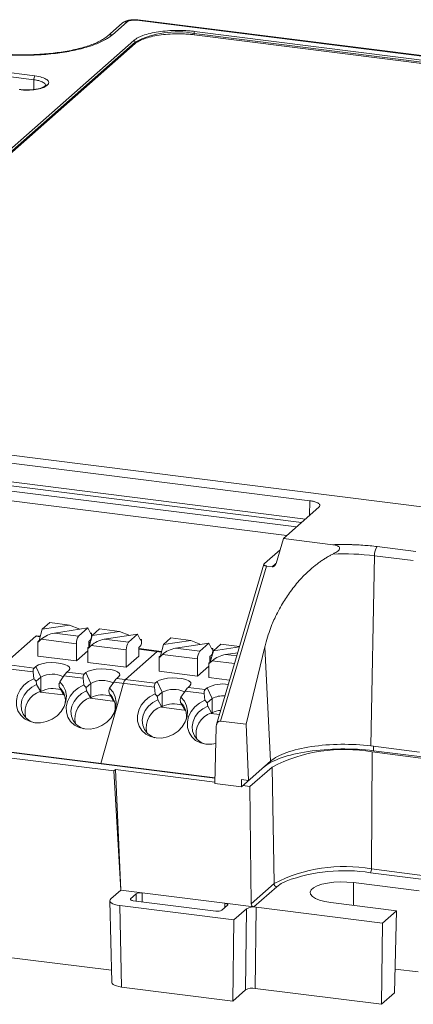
# Model space of a CAD drawing. Header units: millimetres. Extents: x -142.3 to -42.9, y 21.1 to 85.7.
# Tile 3 of 4: x -102.7 to -76.9, y 21.1 to 85.7. Entities that reach past the tile are written whole.
import ezdxf

# ---------------------------------------------------------------- set-up
doc = ezdxf.new("R2010")
doc.units = ezdxf.units.MM

msp = doc.modelspace()

# ---------------------------------------------------------------- linework, layer by layer
at = {"color": 7, "linetype": 'Continuous', "lineweight": 15}
for p, q in [((-95.997, 85.515), (-96.959, 84.666)), ((-95.667, 85.611), (-96.628, 84.763)), ((-45.316, 79.445), (-95.023, 85.708)), ((-45.254, 79.47), (-94.963, 85.733)), ((-91.273, 84.849), (-56.662, 80.489)), ((-91.273, 84.755), (-91.273, 84.849)), ((-56.662, 80.395), (-91.273, 84.755)), ((-91.237, 84.975), (-56.627, 80.614)), ((-112.734, 68.939), (-95.233, 84.374)), ((-112.64, 68.833), (-95.14, 84.267)), ((-95.14, 84.173), (-112.64, 68.739)), ((-95.14, 84.173), (-95.14, 84.267)), ((-101.713, 82.053), (-108.839, 82.951)), ((-101.784, 81.805), (-108.91, 82.703)), ((-101.031, 81.413), (-101.064, 81.384)), ((-101.008, 81.433), (-101.031, 81.413)), ((-100.899, 81.451), (-100.931, 81.422)), ((-132.92, 60.356), (-83.664, 54.15)), ((-74.985, 53.582), (-132.045, 60.771)), ((-74.972, 53.587), (-132.034, 60.776)), ((-83.082, 53.721), (-85.407, 51.67)), ((-85.889, 50.037), (-85.407, 51.67)), ((-85.407, 51.67), (-82.156, 51.261)), ((-79.253, 51.138), (-76.71, 50.817)), ((-85.625, 50.933), (-86.651, 50.027)), ((-79.671, 38.041), (-79.429, 50.535)), ((-79.429, 50.535), (-76.886, 50.215)), ((-86.685, 49.983), (-89.797, 39.446)), ((-89.531, 39.674), (-86.522, 49.862)), ((-86.522, 49.862), (-86.146, 49.814)), ((-100.739, 46.142), (-101.231, 45.708)), ((-99.436, 45.978), (-101.231, 45.708)), ((-99.436, 45.978), (-100.739, 46.142)), ((-99.436, 45.978), (-98.767, 45.713)), ((-101.356, 45.248), (-101.58, 45.276)), ((-101.231, 45.708), (-101.431, 44.966)), ((-100.433, 45.462), (-98.251, 45.791)), ((-100.433, 45.462), (-98.85, 45.263)), ((-98.85, 45.263), (-98.251, 45.791)), ((-98.251, 45.791), (-98.051, 45.401)), ((-97.957, 45.296), (-98.157, 44.553)), ((-98.001, 45.446), (-98.079, 45.455)), ((-98.051, 45.401), (-98.001, 45.446)), ((-98.001, 45.446), (-98.001, 45.257)), ((-97.465, 45.73), (-97.957, 45.296)), ((-96.162, 45.566), (-97.957, 45.296)), ((-96.162, 45.566), (-97.465, 45.73)), ((-97.159, 45.05), (-94.977, 45.378)), ((-96.162, 45.566), (-95.493, 45.301)), ((-95.576, 44.85), (-94.977, 45.378)), ((-94.977, 45.378), (-94.777, 44.989)), ((-103.731, 43.41), (-101.643, 45.251)), ((-101.431, 44.966), (-101.517, 44.891)), ((-101.517, 44.891), (-101.478, 44.886)), ((-101.517, 44.891), (-101.517, 43.948)), ((-101.478, 44.886), (-101.302, 45.052)), ((-101.431, 44.966), (-101.386, 44.973)), ((-98.991, 44.761), (-101.302, 45.052)), ((-98.991, 43.63), (-98.991, 44.761)), ((-98.204, 44.473), (-98.028, 44.64)), ((-98.072, 45.006), (-98.178, 44.913)), ((-98.178, 44.535), (-98.178, 44.913)), ((-98.082, 44.835), (-98.178, 44.847)), ((-95.717, 44.349), (-98.028, 44.64)), ((-97.159, 45.05), (-95.576, 44.85)), ((-94.727, 45.033), (-94.805, 45.043)), ((-94.777, 44.989), (-94.727, 45.033)), ((-94.727, 45.033), (-94.727, 44.844)), ((-93.28, 44.706), (-93.48, 43.964)), ((-92.788, 45.141), (-93.28, 44.706)), ((-91.485, 44.976), (-93.28, 44.706)), ((-91.485, 44.976), (-92.788, 45.141)), ((-92.482, 44.461), (-90.3, 44.789)), ((-91.485, 44.976), (-90.816, 44.711)), ((-90.899, 44.261), (-90.3, 44.789)), ((-90.3, 44.789), (-90.1, 44.4)), ((-89.514, 44.728), (-90.006, 44.294)), ((-88.283, 44.573), (-89.514, 44.728)), ((-98.243, 44.29), (-98.991, 43.63)), ((-98.157, 44.553), (-98.243, 44.478)), ((-98.243, 44.478), (-98.204, 44.473)), ((-98.243, 44.478), (-98.243, 43.535)), ((-98.157, 44.553), (-98.112, 44.56)), ((-95.78, 42.408), (-93.692, 44.249)), ((-95.717, 43.217), (-95.717, 44.349)), ((-94.798, 44.594), (-94.904, 44.5)), ((-94.904, 43.934), (-94.904, 44.5)), ((-93.405, 44.246), (-94.904, 44.435)), ((-93.527, 43.884), (-93.351, 44.05)), ((-91.04, 43.759), (-93.351, 44.05)), ((-92.482, 44.461), (-90.899, 44.261)), ((-90.121, 44.004), (-90.227, 43.911)), ((-90.006, 44.294), (-90.206, 43.552)), ((-90.05, 44.444), (-90.128, 44.454)), ((-90.1, 44.4), (-90.05, 44.444)), ((-90.05, 44.444), (-90.05, 44.255)), ((-88.289, 44.552), (-90.006, 44.294)), ((-89.208, 44.048), (-88.402, 44.17)), ((-86.632, 44.549), (-87.86, 39.463)), ((-86.245, 37.052), (-86.632, 44.549)), ((-103.731, 43.41), (-101.766, 43.162)), ((-98.991, 43.63), (-101.517, 43.948)), ((-95.717, 43.217), (-98.243, 43.535)), ((-94.904, 43.934), (-95.717, 43.217)), ((-93.48, 43.964), (-93.566, 43.889)), ((-93.566, 43.889), (-93.527, 43.884)), ((-93.566, 43.889), (-93.566, 42.946)), ((-93.48, 43.964), (-93.435, 43.971)), ((-91.04, 42.628), (-91.04, 43.759)), ((-90.206, 43.552), (-90.292, 43.476)), ((-90.292, 43.476), (-90.253, 43.472)), ((-90.292, 43.476), (-90.292, 42.534)), ((-90.253, 43.472), (-90.077, 43.638)), ((-90.227, 43.534), (-90.227, 43.911)), ((-90.131, 43.833), (-90.227, 43.845)), ((-90.206, 43.552), (-90.161, 43.559)), ((-101.823, 42.905), (-103.856, 43.161)), ((-101.784, 42.462), (-101.823, 42.905)), ((-101.766, 43.162), (-101.645, 43.269)), ((-101.318, 42.568), (-101.645, 43.269)), ((-99.494, 42.998), (-99.615, 42.891)), ((-99.615, 42.891), (-98.492, 42.75)), ((-98.492, 42.75), (-98.371, 42.857)), ((-98.044, 42.155), (-98.371, 42.857)), ((-91.04, 42.628), (-93.566, 42.946)), ((-90.292, 43.288), (-91.04, 42.628)), ((-89.897, 35.954), (-138.526, 42.081)), ((-101.633, 42.29), (-101.318, 42.568)), ((-101.6, 42.077), (-101.35, 41.631)), ((-101.318, 41.625), (-101.318, 42.568)), ((-99.808, 42.651), (-100.085, 42.248)), ((-98.549, 42.493), (-99.808, 42.651)), ((-98.51, 42.05), (-98.549, 42.493)), ((-98.359, 41.877), (-98.044, 42.155)), ((-98.044, 41.213), (-98.044, 42.155)), ((-97.387, 36.898), (-95.905, 42.16)), ((-96.534, 42.239), (-96.811, 41.836)), ((-93.872, 41.904), (-96.534, 42.239)), ((-96.22, 42.586), (-96.341, 42.479)), ((-96.341, 42.479), (-93.815, 42.16)), ((-93.815, 42.16), (-93.694, 42.267)), ((-93.367, 41.566), (-93.694, 42.267)), ((-88.935, 42.363), (-90.292, 42.534)), ((-101.363, 41.585), (-101.35, 41.631)), ((-101.363, 41.585), (-101.318, 41.625)), ((-101.363, 41.585), (-99.866, 41.396)), ((-99.853, 41.442), (-100.103, 41.888)), ((-99.853, 41.442), (-99.866, 41.396)), ((-99.761, 41.353), (-99.853, 41.442)), ((-98.326, 41.665), (-98.076, 41.218)), ((-96.58, 41.03), (-96.83, 41.476)), ((-93.833, 41.46), (-93.872, 41.904)), ((-93.682, 41.288), (-93.367, 41.566)), ((-93.367, 40.623), (-93.367, 41.566)), ((-91.857, 41.65), (-92.134, 41.246)), ((-90.598, 41.491), (-91.857, 41.65)), ((-91.543, 41.996), (-91.664, 41.889)), ((-91.664, 41.889), (-90.541, 41.748)), ((-90.559, 41.048), (-90.598, 41.491)), ((-90.541, 41.748), (-90.42, 41.855)), ((-90.093, 41.154), (-90.42, 41.855)), ((-96.537, 36.399), (-132.673, 40.951)), ((-98.089, 41.173), (-98.076, 41.218)), ((-98.089, 41.173), (-98.044, 41.213)), ((-98.089, 41.173), (-96.592, 40.984)), ((-96.58, 41.03), (-96.592, 40.984)), ((-96.488, 40.94), (-96.58, 41.03)), ((-93.649, 41.075), (-93.399, 40.629)), ((-91.902, 40.441), (-92.152, 40.887)), ((-90.408, 40.875), (-90.093, 41.154)), ((-90.093, 40.211), (-90.093, 41.154)), ((-93.412, 40.583), (-93.399, 40.629)), ((-93.412, 40.583), (-93.367, 40.623)), ((-93.412, 40.583), (-91.915, 40.395)), ((-91.902, 40.441), (-91.915, 40.395)), ((-91.81, 40.351), (-91.902, 40.441)), ((-90.375, 40.663), (-90.125, 40.217)), ((-90.138, 40.171), (-90.125, 40.217)), ((-90.138, 40.171), (-90.093, 40.211)), ((-90.138, 40.171), (-89.602, 40.103)), ((-87.86, 39.463), (-89.531, 39.674)), ((-87.86, 39.463), (-87.695, 35.773)), ((-89.818, 39.305), (-89.906, 35.577)), ((-79.671, 38.041), (-76.489, 37.64)), ((-79.632, 29.964), (-79.582, 37.648)), ((-79.582, 37.648), (-76.401, 37.247)), ((-79.494, 37.726), (-76.314, 37.325)), ((-88.165, 35.358), (-86.245, 37.052)), ((-96.537, 36.399), (-96.435, 36.489)), ((-96.079, 28.567), (-96.537, 36.399)), ((-96.435, 36.489), (-89.904, 35.666)), ((-96.435, 36.489), (-96.079, 28.567)), ((-87.609, 35.377), (-86.156, 36.659)), ((-86.024, 29.002), (-86.156, 36.659)), ((-89.906, 35.577), (-88.165, 35.358)), ((-88.162, 35.832), (-88.165, 35.358)), ((-88.162, 35.832), (-87.695, 35.773)), ((-88.077, 35.436), (-87.609, 35.377)), ((-87.527, 27.676), (-87.609, 35.377)), ((-79.632, 29.964), (-76.127, 29.522)), ((-76.198, 29.274), (-79.703, 29.716)), ((-96.732, 27.992), (-96.079, 28.567)), ((-94.676, 28.39), (-96.079, 28.567)), ((-87.527, 27.676), (-86.024, 29.002)), ((-85.837, 28.793), (-87.341, 27.466)), ((-80.811, 29.069), (-76.504, 28.526)), ((-96.796, 27.871), (-96.668, 22.517)), ((-95.063, 28.332), (-95.432, 28.006)), ((-95.258, 27.878), (-89.832, 27.194)), ((-89.251, 27.706), (-94.676, 28.39)), ((-88.666, 26.619), (-96.15, 27.562)), ((-96.15, 27.562), (-96.022, 22.208)), ((-89.446, 27.252), (-89.076, 27.578)), ((-87.341, 27.466), (-89.251, 27.707)), ((-87.837, 27.351), (-88.666, 26.619)), ((-87.895, 22.019), (-87.837, 27.351)), ((-87.193, 27.448), (-87.251, 22.116)), ((-78.91, 26.404), (-87.193, 27.448)), ((-77.989, 27.216), (-82.296, 27.759)), ((-77.989, 27.216), (-78.91, 26.404)), ((-78.117, 21.823), (-77.989, 27.216)), ((-88.666, 26.619), (-88.724, 21.288)), ((-78.91, 26.404), (-78.968, 21.073)), ((-108.73, 24.822), (-96.687, 23.305)), ((-78.08, 23.386), (-76.562, 23.195)), ((-96.022, 22.208), (-88.724, 21.288)), ((-88.724, 21.288), (-87.895, 22.019)), ((-87.251, 22.116), (-78.968, 21.073)), ((-78.968, 21.073), (-78.117, 21.823))]:
    msp.add_line(p, q, dxfattribs=at)
at = {"color": 8, "linetype": 'Continuous', "lineweight": 15}
for p, q in [((-95.023, 85.708), (-94.961, 85.731)), ((-101.788, 81.159), (-101.784, 81.805)), ((-84.211, 52.725), (-132.978, 58.87)), ((-83.956, 52.95), (-132.907, 59.117)), ((-84.548, 52.428), (-134.064, 58.666)), ((-134.229, 58.046), (-85.185, 51.866)), ((-83.687, 53.187), (-83.664, 54.15)), ((-86.146, 49.814), (-85.912, 50.02)), ((-101.364, 45.216), (-101.643, 45.251)), ((-98.09, 44.804), (-98.178, 44.815)), ((-93.413, 44.214), (-94.904, 44.402)), ((-89.208, 44.048), (-88.465, 43.955)), ((-90.139, 43.802), (-90.227, 43.813)), ((-88.613, 43.454), (-90.077, 43.638)), ((-89.898, 35.922), (-138.559, 42.052)), ((-79.494, 38.019), (-79.494, 37.726)), ((-80.802, 27.571), (-80.811, 29.069)), ((-95.432, 28.006), (-95.434, 27.937)), ((-95.068, 27.854), (-95.063, 28.332)), ((-94.676, 28.39), (-94.683, 27.805)), ((-89.244, 27.43), (-89.251, 27.707))]:
    msp.add_line(p, q, dxfattribs=at)
at = {"color": 7, "linetype": 'Continuous', "lineweight": 15, "flags": 128}
for points in [[(-101.645, 43.269), (-101.487, 43.365), (-101.254, 43.441), (-100.966, 43.493), (-100.646, 43.516), (-100.32, 43.508), (-100.014, 43.469), (-99.753, 43.403), (-99.558, 43.316), (-99.444, 43.213), (-99.423, 43.105), (-99.494, 42.998)], [(-98.371, 42.857), (-98.213, 42.952), (-97.98, 43.029), (-97.692, 43.081), (-97.372, 43.104), (-97.046, 43.095), (-96.74, 43.057), (-96.479, 42.991), (-96.284, 42.903), (-96.171, 42.801), (-96.149, 42.692), (-96.22, 42.586)], [(-100.085, 42.248), (-99.859, 41.99), (-99.711, 41.682), (-99.65, 41.341), (-99.678, 40.985), (-99.795, 40.635), (-99.994, 40.31), (-100.264, 40.026), (-100.59, 39.8), (-100.955, 39.644), (-101.338, 39.567), (-101.719, 39.572), (-102.077, 39.66), (-102.392, 39.825), (-102.646, 40.059), (-102.827, 40.349), (-102.924, 40.679), (-102.932, 41.031), (-102.851, 41.385), (-102.684, 41.723), (-102.441, 42.026), (-102.136, 42.277), (-101.784, 42.462)], [(-101.6, 42.077), (-101.924, 41.904), (-102.203, 41.669), (-102.42, 41.384), (-102.562, 41.068), (-102.62, 40.739), (-102.591, 40.418), (-102.477, 40.123), (-102.284, 39.871), (-102.024, 39.679), (-101.809, 39.586)], [(-96.811, 41.836), (-96.585, 41.577), (-96.437, 41.269), (-96.376, 40.928), (-96.404, 40.573), (-96.521, 40.223), (-96.72, 39.897), (-96.99, 39.614), (-97.316, 39.388), (-97.681, 39.232), (-98.064, 39.154), (-98.445, 39.16), (-98.803, 39.247), (-99.118, 39.413), (-99.373, 39.647), (-99.553, 39.937), (-99.651, 40.266), (-99.658, 40.618), (-99.577, 40.973), (-99.41, 41.311), (-99.167, 41.613), (-98.862, 41.864), (-98.51, 42.05)], [(-93.694, 42.267), (-93.536, 42.363), (-93.303, 42.44), (-93.015, 42.492), (-92.695, 42.514), (-92.369, 42.506), (-92.063, 42.468), (-91.802, 42.402), (-91.607, 42.314), (-91.493, 42.212), (-91.472, 42.103), (-91.543, 41.996)], [(-98.326, 41.665), (-98.651, 41.492), (-98.929, 41.256), (-99.146, 40.972), (-99.288, 40.656), (-99.346, 40.327), (-99.317, 40.005), (-99.203, 39.71), (-99.01, 39.459), (-98.75, 39.267), (-98.535, 39.173)], [(-92.134, 41.246), (-91.908, 40.988), (-91.76, 40.68), (-91.699, 40.339), (-91.727, 39.984), (-91.844, 39.634), (-92.043, 39.308), (-92.313, 39.024), (-92.639, 38.798), (-93.004, 38.642), (-93.387, 38.565), (-93.768, 38.57), (-94.126, 38.658), (-94.441, 38.823), (-94.695, 39.058), (-94.876, 39.347), (-94.973, 39.677), (-94.981, 40.029), (-94.9, 40.383), (-94.733, 40.721), (-94.49, 41.024), (-94.185, 41.275), (-93.833, 41.46)], [(-93.649, 41.075), (-93.973, 40.902), (-94.252, 40.667), (-94.469, 40.382), (-94.611, 40.066), (-94.669, 39.738), (-94.64, 39.416), (-94.526, 39.121), (-94.333, 38.87), (-94.073, 38.678), (-93.858, 38.584)], [(-89.844, 38.198), (-90.113, 38.153), (-90.494, 38.158), (-90.852, 38.246), (-91.167, 38.411), (-91.421, 38.645), (-91.602, 38.935), (-91.699, 39.265), (-91.707, 39.617), (-91.626, 39.971), (-91.459, 40.309), (-91.216, 40.611), (-90.911, 40.862), (-90.559, 41.048)], [(-90.375, 40.663), (-90.699, 40.49), (-90.978, 40.254), (-91.195, 39.97), (-91.337, 39.654), (-91.395, 39.325), (-91.366, 39.004), (-91.252, 38.708), (-91.059, 38.457), (-90.799, 38.265), (-90.584, 38.172)], [(-82.296, 27.759), (-82.689, 27.825), (-83.031, 27.916), (-83.309, 28.03), (-83.51, 28.16), (-83.626, 28.301), (-83.652, 28.447), (-83.585, 28.591), (-83.43, 28.728), (-83.193, 28.852), (-82.884, 28.956), (-82.517, 29.036), (-82.108, 29.089), (-81.675, 29.113), (-81.236, 29.106), (-80.811, 29.069)], [(-96.15, 27.562), (-96.326, 27.591), (-96.481, 27.631), (-96.61, 27.68), (-96.708, 27.737), (-96.77, 27.799), (-96.796, 27.864), (-96.783, 27.929), (-96.732, 27.992)], [(-95.258, 27.878), (-95.311, 27.886), (-95.357, 27.898), (-95.396, 27.913), (-95.425, 27.93), (-95.444, 27.948), (-95.452, 27.968), (-95.448, 27.987), (-95.432, 28.006)], [(-89.251, 27.707), (-89.198, 27.698), (-89.151, 27.686), (-89.113, 27.671), (-89.083, 27.654), (-89.065, 27.636), (-89.057, 27.616), (-89.061, 27.597), (-89.076, 27.578)], [(-96.668, 22.517), (-96.667, 22.509), (-96.642, 22.444), (-96.579, 22.382), (-96.482, 22.326), (-96.353, 22.276), (-96.197, 22.237), (-96.022, 22.208)]]:
    msp.add_lwpolyline(points, dxfattribs=at)
at = {"color": 8, "linetype": 'Continuous', "lineweight": 15, "flags": 128}
msp.add_lwpolyline([(-85.226, 29.169), (-85.552, 28.998), (-85.837, 28.793)], dxfattribs=at)
at = {"color": 7, "linetype": 'Continuous', "lineweight": 15}
for centre, radius, start, end in [((-92.37, 78.999), 5.952, 79.38121, 117.73322), ((-91.076, 84.862), 0.197, 144.93094, 183.59311), ((-95.249, 84.265), 0.109, 1.05871, 81.76054), ((-101.393, 81.828), 0.391, 144.84249, 183.28783), ((-78.467, 50.58), 0.964, 144.65743, 182.67706), ((-81.472, 33.903), 16.758, 82.99753, 92.36821), ((-101.586, 45.198), 0.0777, 85.91952, 137.16687), ((-100.114, 43.663), 1.827, 100.05193, 130.52559), ((-98.205, 44.81), 0.788, 144.93094, 183.59311), ((-98.394, 45.232), 0.394, 324.93094, 3.59311), ((-96.84, 43.251), 1.827, 100.05193, 130.52559), ((-94.931, 44.398), 0.788, 144.93094, 183.59311), ((-95.12, 44.82), 0.394, 324.93094, 3.59311), ((-93.635, 44.197), 0.0777, 85.91952, 137.16687), ((-92.163, 42.662), 1.827, 100.05193, 130.52559), ((-90.254, 43.809), 0.788, 144.93094, 183.59311), ((-90.443, 44.231), 0.394, 324.93094, 3.59311), ((-88.889, 42.249), 1.827, 100.05193, 130.52559), ((-101.512, 42.972), 0.318, 143.14661, 192.04748), ((-100.562, 41.171), 1.588, 63.352, 118.41016), ((-98.582, 41.86), 1.459, 135.02777, 147.14454), ((-98.238, 42.559), 0.318, 143.14661, 192.04748), ((-97.288, 40.759), 1.588, 63.352, 118.41016), ((-95.308, 41.447), 1.459, 135.02777, 147.14454), ((-95.369, 42.046), 0.547, 138.56641, 167.9921), ((-93.561, 41.97), 0.318, 143.14661, 192.04748), ((-89.371, 39.869), 2.246, 80.92272, 117.84508), ((-100.903, 40.24), 1.461, 107.84541, 192.85706), ((-100.551, 40.145), 1.667, 71.05943, 117.37092), ((-100.866, 41.026), 1.152, 345.59505, 48.52955), ((-97.277, 39.732), 1.667, 71.05943, 117.37092), ((-97.592, 40.613), 1.152, 345.5951, 48.52956), ((-92.611, 40.17), 1.588, 63.352, 118.41016), ((-90.631, 40.858), 1.459, 135.02777, 147.14454), ((-90.287, 41.557), 0.318, 143.14661, 192.04748), ((-97.629, 39.828), 1.461, 107.84541, 192.85707), ((-92.6, 39.143), 1.667, 71.05943, 117.37092), ((-92.915, 40.024), 1.152, 345.59512, 48.52955), ((-89.401, 39.907), 1.426, 83.60759, 119.02035), ((-92.951, 39.239), 1.461, 107.84541, 192.85707), ((-89.678, 38.826), 1.461, 107.84541, 192.85707), ((-89.511, 39.275), 1.102, 90.53224, 121.84451), ((-81.42, 27.521), 10.292, 79.71601, 117.39842), ((-81.419, 20.117), 10.007, 79.71601, 117.39842), ((-81.411, 18.812), 11.037, 81.09576, 110.21864), ((-80.023, 29.941), 0.391, 324.84249, 3.28783), ((-85.805, 29.009), 0.219, 181.96157, 261.7396), ((-94.787, 27.81), 0.591, 79.22464, 117.88979), ((-89.722, 27.774), 0.591, 259.22464, 297.88979), ((-87.377, 26.481), 0.984, 79.22464, 117.88979), ((-87.31, 27.681), 0.218, 181.39682, 261.64345), ((-87.435, 21.149), 0.984, 79.22464, 117.88979)]:
    msp.add_arc(centre, radius, start, end, dxfattribs=at)
at = {"color": 8, "linetype": 'Continuous', "lineweight": 15}
for centre, radius, start, end in [((-100.955, 81.259), 0.165, 81.60064, 131.27465), ((-100.922, 81.286), 0.167, 81.84159, 130.66121)]:
    msp.add_arc(centre, radius, start, end, dxfattribs=at)
at = {"color": 7, "linetype": 'Continuous', "lineweight": 15}
for points, knots in [([(-94.955, 85.732), (-95.007, 85.737), (-95.109, 85.747), (-95.318, 85.747), (-95.568, 85.717), (-95.827, 85.639), (-95.946, 85.551), (-96.005, 85.508)], [0, 0, 0, 0, 0.137612, 0.27037, 0.52385, 0.766485, 1, 1, 1, 1]), ([(-95.667, 85.611), (-95.725, 85.611), (-95.841, 85.61), (-95.957, 85.563), (-95.993, 85.516), (-95.996, 85.513)], [0, 0, 0, 0, 0.4834893, 0.9669787, 1, 1, 1, 1]), ([(-95.023, 85.708), (-95.044, 85.71), (-95.085, 85.714), (-95.149, 85.718), (-95.226, 85.719), (-95.313, 85.715), (-95.406, 85.705), (-95.491, 85.688), (-95.565, 85.667), (-95.627, 85.641), (-95.654, 85.621), (-95.667, 85.611)], [0, 0, 0, 0, 0.08229, 0.165201, 0.250152, 0.37443, 0.500061, 0.622756, 0.749972, 0.875048, 1, 1, 1, 1]), ([(-96.628, 84.763), (-96.656, 84.739), (-96.712, 84.692), (-96.805, 84.622), (-96.905, 84.553), (-97.013, 84.485), (-97.192, 84.382), (-97.463, 84.249), (-97.856, 84.09), (-98.301, 83.942), (-98.966, 83.763), (-99.901, 83.581), (-100.928, 83.468), (-101.772, 83.42), (-102.398, 83.406), (-103.016, 83.413), (-103.546, 83.436), (-103.994, 83.468), (-104.364, 83.502), (-104.605, 83.53), (-104.725, 83.545)], [0, 0, 0, 0, 0.0233359, 0.046629, 0.0699107, 0.0932123, 0.1165649, 0.1783016, 0.2400921, 0.3044031, 0.3687678, 0.5000057, 0.6312435, 0.6955545, 0.7599192, 0.8216559, 0.8834464, 0.9223101, 0.961113, 1, 1, 1, 1]), ([(-95.233, 84.374), (-95.212, 84.391), (-95.171, 84.426), (-95.1, 84.476), (-95.021, 84.525), (-94.934, 84.572), (-94.839, 84.618), (-94.737, 84.662), (-94.526, 84.743), (-94.169, 84.85), (-93.618, 84.956), (-93.014, 85.024), (-92.495, 85.044), (-92.089, 85.04), (-91.799, 85.028), (-91.514, 85.007), (-91.33, 84.985), (-91.237, 84.975)], [0, 0, 0, 0, 0.034551, 0.068856, 0.103014, 0.137125, 0.171292, 0.205614, 0.240191, 0.370055, 0.500029, 0.629892, 0.759866, 0.82015, 0.879906, 0.939676, 1, 1, 1, 1]), ([(-91.273, 84.755), (-91.324, 84.761), (-91.425, 84.773), (-91.581, 84.788), (-91.738, 84.8), (-91.896, 84.81), (-92.056, 84.816), (-92.218, 84.819), (-92.53, 84.821), (-92.992, 84.803), (-93.576, 84.737), (-94.109, 84.635), (-94.485, 84.522), (-94.736, 84.421), (-94.895, 84.343), (-95.032, 84.261), (-95.104, 84.202), (-95.14, 84.173)], [0, 0, 0, 0, 0.034551, 0.068855, 0.103013, 0.137124, 0.171291, 0.205614, 0.240191, 0.370053, 0.500029, 0.62989, 0.759866, 0.820149, 0.879905, 0.939676, 1, 1, 1, 1]), ([(-96.961, 84.666), (-96.966, 84.662), (-97.013, 84.614), (-97.159, 84.51), (-97.403, 84.363), (-97.713, 84.214), (-98.077, 84.07), (-98.494, 83.936), (-98.957, 83.813), (-99.456, 83.706), (-99.979, 83.617), (-100.52, 83.545), (-101.023, 83.496), (-101.48, 83.465), (-101.956, 83.443), (-102.298, 83.44), (-102.504, 83.438)], [0, 0, 0, 0, 0.007668, 0.083227, 0.160551, 0.239539, 0.319894, 0.40124, 0.483145, 0.565076, 0.646226, 0.724961, 0.803627, 0.860466, 0.915623, 1, 1, 1, 1]), ([(-102.504, 83.438), (-102.74, 83.441), (-103.071, 83.444), (-103.554, 83.467), (-103.956, 83.495), (-104.348, 83.53), (-104.579, 83.56), (-104.661, 83.571)], [0, 0, 0, 0, 0.320694, 0.449266, 0.661651, 0.879874, 1, 1, 1, 1]), ([(-100.899, 81.451), (-100.834, 81.508), (-100.803, 81.57), (-100.815, 81.692), (-100.857, 81.753), (-101.007, 81.864), (-101.116, 81.915), (-101.383, 81.998), (-101.542, 82.031), (-101.713, 82.053)], [0, 0, 0, 0, 0.25, 0.25, 0.5, 0.5, 0.75, 0.75, 1, 1, 1, 1]), ([(-102.736, 81.151), (-102.564, 81.129), (-102.38, 81.119), (-102.014, 81.123), (-101.832, 81.137), (-101.498, 81.187), (-101.346, 81.223), (-101.095, 81.312), (-100.996, 81.365), (-100.931, 81.422)], [0, 0, 0, 0, 0.25, 0.25, 0.5, 0.5, 0.75, 0.75, 1, 1, 1, 1]), ([(-101.064, 81.384), (-101.115, 81.349), (-101.227, 81.275), (-101.522, 81.195), (-101.83, 81.15), (-102.107, 81.131), (-102.411, 81.13), (-102.609, 81.15), (-102.711, 81.161)], [0, 0, 0, 0, 0.198316, 0.430591, 0.560215, 0.698408, 0.845044, 1, 1, 1, 1]), ([(-83.664, 54.15), (-83.635, 54.146), (-83.577, 54.138), (-83.494, 54.123), (-83.416, 54.105), (-83.316, 54.078), (-83.202, 54.036), (-83.1, 53.976), (-83.034, 53.912), (-83.012, 53.845), (-83.025, 53.781), (-83.063, 53.741), (-83.082, 53.721)], [0, 0, 0, 0, 0.060262, 0.120027, 0.179834, 0.240222, 0.370006, 0.50013, 0.629911, 0.760039, 0.879929, 1, 1, 1, 1]), ([(-82.156, 51.261), (-82.122, 51.256), (-82.057, 51.246), (-81.967, 51.225), (-81.893, 51.2), (-81.835, 51.174), (-81.78, 51.141), (-81.729, 51.092), (-81.712, 51.01), (-81.757, 50.922), (-81.85, 50.835), (-81.99, 50.739), (-82.102, 50.679), (-82.165, 50.646)], [0, 0, 0, 0, 0.091441, 0.174768, 0.250557, 0.303953, 0.351069, 0.432762, 0.50066, 0.577998, 0.681999, 0.821457, 1, 1, 1, 1]), ([(-82.156, 51.261), (-82.074, 51.263), (-81.911, 51.269), (-81.665, 51.272), (-81.419, 51.273), (-81.173, 51.271), (-80.928, 51.266), (-80.601, 51.254), (-80.196, 51.231), (-79.717, 51.192), (-79.408, 51.156), (-79.253, 51.138)], [0, 0, 0, 0, 0.08354, 0.166832, 0.250004, 0.333184, 0.416501, 0.500083, 0.666849, 0.833145, 1, 1, 1, 1]), ([(-82.165, 50.646), (-82.234, 50.61), (-82.374, 50.536), (-82.581, 50.415), (-82.789, 50.284), (-82.996, 50.142), (-83.204, 49.99), (-83.41, 49.827), (-83.786, 49.509), (-84.323, 48.981), (-84.941, 48.224), (-85.51, 47.36), (-85.898, 46.621), (-86.176, 45.979), (-86.371, 45.463), (-86.525, 44.974), (-86.605, 44.657), (-86.632, 44.549)], [0, 0, 0, 0, 0.029034, 0.058788, 0.089277, 0.120517, 0.152522, 0.185306, 0.21888, 0.336706, 0.468342, 0.590387, 0.735301, 0.794094, 0.867252, 0.954944, 1, 1, 1, 1]), ([(-86.651, 50.027), (-86.658, 50.021), (-86.672, 50.008), (-86.684, 49.988), (-86.692, 49.96), (-86.684, 49.931), (-86.654, 49.903), (-86.619, 49.885), (-86.575, 49.87), (-86.54, 49.864), (-86.522, 49.862)], [0, 0, 0, 0, 0.109448, 0.218441, 0.328245, 0.554186, 0.675856, 0.794683, 0.898214, 1, 1, 1, 1]), ([(-86.146, 49.814), (-86.133, 49.814), (-86.108, 49.812), (-86.069, 49.822), (-86.03, 49.842), (-85.98, 49.88), (-85.924, 49.944), (-85.901, 50.005), (-85.889, 50.037)], [0, 0, 0, 0, 0.105106, 0.210008, 0.321914, 0.446822, 0.71159, 1, 1, 1, 1]), ([(-89.818, 39.305), (-89.817, 39.327), (-89.814, 39.37), (-89.803, 39.428), (-89.787, 39.477), (-89.769, 39.519), (-89.75, 39.553), (-89.72, 39.596), (-89.674, 39.64), (-89.604, 39.675), (-89.555, 39.674), (-89.531, 39.674)], [0, 0, 0, 0, 0.123373, 0.234487, 0.333371, 0.420067, 0.494642, 0.557198, 0.723283, 0.868786, 1, 1, 1, 1]), ([(-86.712, 36.64), (-86.453, 36.868), (-86.058, 37.079), (-85.054, 37.436), (-84.446, 37.58), (-83.11, 37.781), (-82.382, 37.838), (-80.917, 37.853), (-80.18, 37.812), (-79.494, 37.726)], [0, 0, 0, 0, 0.25, 0.25, 0.5, 0.5, 0.75, 0.75, 1, 1, 1, 1]), ([(-86.245, 37.052), (-86.009, 37.26), (-85.648, 37.453), (-84.734, 37.777), (-84.181, 37.909), (-82.964, 38.092), (-82.301, 38.143), (-80.966, 38.157), (-80.295, 38.12), (-79.671, 38.041)], [0, 0, 0, 0, 0.25, 0.25, 0.5, 0.5, 0.75, 0.75, 1, 1, 1, 1])]:
    msp.add_open_spline(points, degree=3, knots=knots, dxfattribs=at)
at = {"color": 8, "linetype": 'Continuous', "lineweight": 15}
for points, knots in [([(-96.958, 84.664), (-96.956, 84.667), (-96.919, 84.715), (-96.802, 84.763), (-96.686, 84.763), (-96.628, 84.763)], [0, 0, 0, 0, 0.038541, 0.519271, 1, 1, 1, 1]), ([(-101.784, 81.805), (-101.671, 81.787), (-101.427, 81.747), (-101.193, 81.653), (-101.064, 81.557), (-101.01, 81.488), (-101.015, 81.445), (-101.016, 81.431)], [0, 0, 0, 0, 0.259572, 0.563301, 0.732527, 0.912894, 1, 1, 1, 1])]:
    msp.add_open_spline(points, degree=3, knots=knots, dxfattribs=at)
at = {"color": 7, "linetype": 'Continuous', "lineweight": 15}
for points in [[(-101.784, 42.462), (-101.734, 42.405), (-101.683, 42.347), (-101.633, 42.29)], [(-101.633, 42.29), (-101.622, 42.219), (-101.611, 42.148), (-101.6, 42.077)], [(-100.136, 42.101), (-100.119, 42.15), (-100.102, 42.199), (-100.085, 42.248)], [(-100.103, 41.888), (-100.114, 41.96), (-100.125, 42.03), (-100.136, 42.101)], [(-98.51, 42.05), (-98.46, 41.992), (-98.409, 41.935), (-98.359, 41.877)], [(-98.359, 41.877), (-98.348, 41.807), (-98.337, 41.736), (-98.326, 41.665)], [(-96.862, 41.689), (-96.845, 41.738), (-96.828, 41.787), (-96.811, 41.836)], [(-96.83, 41.476), (-96.84, 41.547), (-96.851, 41.618), (-96.862, 41.689)], [(-93.833, 41.46), (-93.783, 41.403), (-93.732, 41.346), (-93.682, 41.288)], [(-93.682, 41.288), (-93.671, 41.217), (-93.66, 41.146), (-93.649, 41.075)], [(-92.185, 41.099), (-92.168, 41.149), (-92.151, 41.198), (-92.134, 41.246)], [(-92.152, 40.887), (-92.163, 40.958), (-92.174, 41.029), (-92.185, 41.099)], [(-90.559, 41.048), (-90.509, 40.991), (-90.458, 40.933), (-90.408, 40.875)], [(-90.408, 40.875), (-90.397, 40.805), (-90.386, 40.734), (-90.375, 40.663)]]:
    msp.add_open_spline(points, degree=3, dxfattribs=at)

doc.saveas('drawing.dxf')
